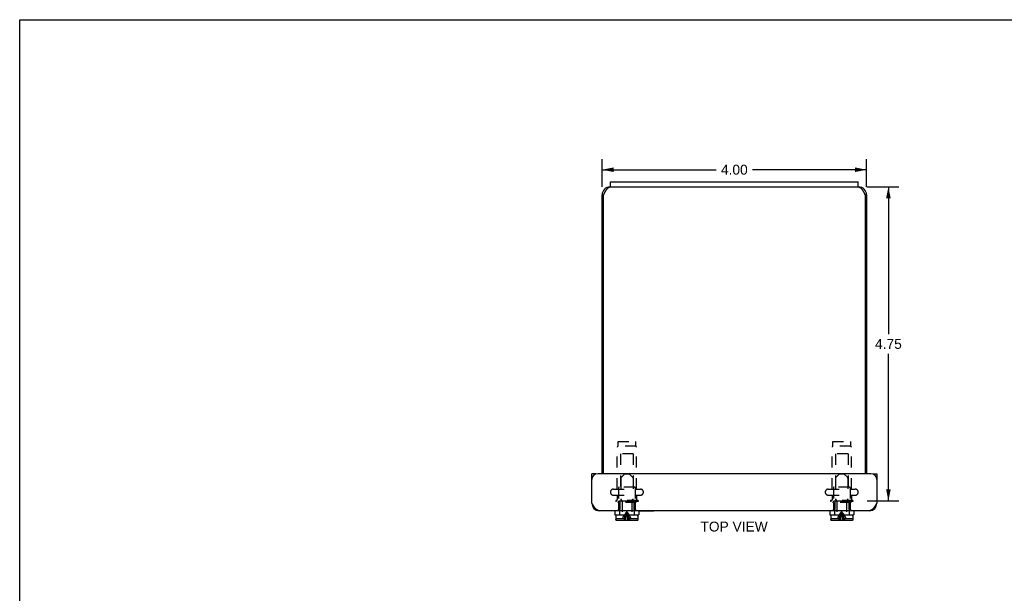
# Model space of a CAD drawing. Header units: inches. Extents: x 0 to 29.8, y 0 to 19.3.
# Tile 2 of 5: x 0 to 14.9, y 10.6 to 19.3. Entities that reach past the tile are written whole.
import ezdxf

# ---------------------------------------------------------------- set-up
doc = ezdxf.new("R2010")
doc.units = ezdxf.units.IN
doc.header["$LTSCALE"] = 1.638496
doc.header["$MEASUREMENT"] = 0
doc.linetypes.add('HIDDEN', pattern=[0.2, 0.1, -0.1])
doc.layers.get('0').update_dxf_attribs({"linetype": 'CONTINUOUS'})
doc.layers.add('DEFAULT_2', color=8, linetype='HIDDEN')
doc.layers.add('DIMENSIONS', color=7, linetype='CONTINUOUS')
doc.styles.get("Standard").update_dxf_attribs({"font": 'arial.ttf'})
doc.dimstyles.new('DIMSTYLE_2', dxfattribs={"dimtxt": 0.148954, "dimasz": 0.17524, "dimexe": 0.09, "dimexo": 0.07, "dimgap": 0.0425, "dimtad": 0, "dimtih": 1, "dimtoh": 1, "dimzin": 4, "dimdsep": 46, "dimtxsty": 'Standard', "dimblk": '_FILLED', "dimblk1": '_FILLED', "dimblk2": '_FILLED', "dimcen": 0.09, "dimazin": 1, "dimtfac": 1, "dimtdec": 3, "dimtofl": 0, "dimtmove": 0, "dimatfit": 3, "dimldrblk": '_FILLED', "dimfxl": 0, "dimtolj": 1, "dimtzin": 4, "dimarcsym": 0})

# ---------------------------------------------------------------- blocks, each defined once
blk = doc.blocks.new('_FILLED')
at = {"color": 0, "linetype": 'ByBlock'}
blk.add_solid([(0, 0), (-1, 0.2), (-1, -0.2)], dxfattribs=at)
blk = doc.blocks.new('*D9')
at = {"layer": 'DIMENSIONS', "color": 2, "linetype": 'Continuous'}
for p, q in [((8.811, 16.749), (8.811, 17.165)), ((12.811, 16.749), (12.811, 17.165)), ((8.811, 17.007), (10.534, 17.007)), ((12.811, 17.007), (11.088, 17.007))]:
    blk.add_line(p, q, dxfattribs=at)
at = {"layer": 'DIMENSIONS', "color": 2, "linetype": 'Continuous', "xscale": 0.1752402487, "yscale": 0.1752402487, "zscale": 0.1752402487, "rotation": 180}
blk.add_blockref('_FILLED', (8.811, 17.007), dxfattribs=at)
at = {"layer": 'DIMENSIONS', "color": 2, "linetype": 'Continuous', "xscale": 0.1752402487, "yscale": 0.1752402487, "zscale": 0.1752402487}
blk.add_blockref('_FILLED', (12.811, 17.007), dxfattribs=at)
at = {"layer": 'DIMENSIONS', "color": 2, "linetype": 'Continuous', "insert": (10.811, 17.082), "char_height": 0.149, "width": 0.40478, "attachment_point": 2, "line_spacing_factor": 0.9}
blk.add_mtext('4.00', dxfattribs=at)
blk = doc.blocks.new('*D15')
at = {"layer": 'DIMENSIONS', "color": 2, "linetype": 'Continuous'}
for p, q in [((12.814, 16.747), (13.3, 16.747)), ((13.142, 16.747), (13.142, 14.521)), ((13.142, 11.997), (13.142, 14.223)), ((12.822, 11.997), (13.3, 11.997))]:
    blk.add_line(p, q, dxfattribs=at)
at = {"layer": 'DIMENSIONS', "color": 2, "linetype": 'Continuous', "xscale": 0.1752402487, "yscale": 0.1752402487, "zscale": 0.1752402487}
for p, rotation in [((13.142, 16.747), 90), ((13.142, 11.997), 270)]:
    blk.add_blockref('_FILLED', p, dxfattribs=dict(at, rotation=rotation))
at = {"layer": 'DIMENSIONS', "color": 2, "linetype": 'Continuous', "insert": (13.142, 14.446), "char_height": 0.149, "width": 0.40478, "attachment_point": 2, "line_spacing_factor": 0.9}
blk.add_mtext('4.75', dxfattribs=at)

msp = doc.modelspace()

# ---------------------------------------------------------------- linework, layer by layer
at = {"color": 7, "linetype": 'Continuous'}
for p, q in [((0, 0), (0, 19.2764)), ((0, 19.2764), (29.7908, 19.2764)), ((8.9363, 16.7466), (8.9363, 16.8216)), ((8.9363, 16.7466), (12.6863, 16.7466)), ((12.6863, 16.7466), (12.6863, 16.8216)), ((8.8113, 16.6266), (8.8333, 16.6266)), ((12.8113, 16.6266), (12.7893, 16.6266)), ((8.7151, 12.4086), (8.6551, 12.4086)), ((8.7151, 12.4086), (8.7151, 12.4035)), ((12.9076, 12.4086), (12.9676, 12.4086)), ((12.9076, 12.4035), (12.9076, 12.4086)), ((9.0053, 11.8486), (9.0053, 11.7861)), ((9.0053, 11.7861), (9.3673, 11.7861)), ((9.3383, 11.7811), (9.0343, 11.7811)), ((9.1133, 11.7861), (9.1133, 11.7811)), ((9.2593, 11.7861), (9.2593, 11.7811)), ((9.3673, 11.8486), (9.3673, 11.7861)), ((9.3673, 11.8446), (9.5931, 11.8446)), ((9.5931, 11.8446), (9.5931, 11.8486)), ((12.2553, 11.8486), (12.2553, 11.7861)), ((12.2553, 11.7861), (12.6173, 11.7861)), ((12.5883, 11.7811), (12.2843, 11.7811)), ((12.3633, 11.7861), (12.3633, 11.7811)), ((12.5093, 11.7861), (12.5093, 11.7811)), ((12.6173, 11.8486), (12.6173, 11.7861)), ((9.0193, 11.7661), (9.0193, 11.7311)), ((9.0202, 11.7311), (9.0193, 11.7311)), ((9.0202, 11.7311), (9.0202, 11.7131)), ((9.3375, 11.6981), (9.0352, 11.6981)), ((9.3533, 11.7311), (9.3525, 11.7311)), ((9.3525, 11.7311), (9.3525, 11.7131)), ((9.3533, 11.7661), (9.3533, 11.7311)), ((12.2693, 11.7661), (12.2693, 11.7311)), ((12.2702, 11.7311), (12.2693, 11.7311)), ((12.2702, 11.7311), (12.2702, 11.7131)), ((12.5875, 11.6981), (12.2852, 11.6981)), ((12.6033, 11.7311), (12.6025, 11.7311)), ((12.6025, 11.7311), (12.6025, 11.7131)), ((12.6033, 11.7661), (12.6033, 11.7311))]:
    msp.add_line(p, q, dxfattribs=at)
at = {"color": 3, "linetype": 'Continuous'}
for p, q in [((8.9363, 16.7466), (8.9313, 16.7466)), ((8.9363, 16.8216), (12.6863, 16.8216)), ((12.6913, 16.7466), (12.6863, 16.7466)), ((8.8113, 12.4086), (8.8113, 16.6266)), ((8.8333, 16.6266), (8.837, 16.6337)), ((8.8333, 12.4086), (8.8333, 16.6266)), ((8.837, 16.6337), (8.8398, 16.639)), ((8.8398, 16.639), (8.8417, 16.6426)), ((8.8417, 16.6426), (8.8435, 16.6461)), ((8.8435, 16.6461), (8.8454, 16.6496)), ((8.8454, 16.6496), (8.8472, 16.6531)), ((12.7736, 16.6565), (12.7755, 16.6531)), ((12.7755, 16.6531), (12.7773, 16.6496)), ((12.7773, 16.6496), (12.7792, 16.6461)), ((12.7792, 16.6461), (12.781, 16.6426)), ((12.781, 16.6426), (12.7829, 16.639)), ((12.7829, 16.639), (12.7857, 16.6337)), ((12.7893, 16.6266), (12.7893, 12.4086)), ((12.8113, 16.6266), (12.8113, 12.4086)), ((8.6551, 11.9606), (8.6551, 12.4086)), ((12.8776, 12.4086), (8.7451, 12.4086)), ((12.9676, 12.4086), (12.9676, 11.9606)), ((12.8556, 11.8486), (8.7671, 11.8486))]:
    msp.add_line(p, q, dxfattribs=at)
for points in [[(8.8472, 16.6531), (8.8491, 16.6565), (8.85, 16.6583), (8.8509, 16.66), (8.8518, 16.6617), (8.8528, 16.6634), (8.8537, 16.6651), (8.8546, 16.6667), (8.8555, 16.6684), (8.8565, 16.6701), (8.8574, 16.6717), (8.8583, 16.6734), (8.8592, 16.675), (8.8602, 16.6766), (8.8611, 16.6782), (8.862, 16.6798), (8.8629, 16.6814), (8.8639, 16.683), (8.8648, 16.6846), (8.8657, 16.6861), (8.8666, 16.6876), (8.8676, 16.6892), (8.8685, 16.6907), (8.8694, 16.6922), (8.8703, 16.6937), (8.8713, 16.6951), (8.8722, 16.6966), (8.8731, 16.698), (8.874, 16.6994), (8.875, 16.7008), (8.8759, 16.7022), (8.8768, 16.7036), (8.8777, 16.705), (8.8787, 16.7063), (8.8796, 16.7076), (8.8805, 16.7089), (8.8814, 16.7102), (8.8823, 16.7115), (8.8833, 16.7127), (8.8842, 16.714), (8.8851, 16.7152), (8.886, 16.7164), (8.887, 16.7175), (8.8879, 16.7187), (8.8888, 16.7198), (8.8897, 16.7209), (8.8907, 16.722), (8.8916, 16.7231), (8.8925, 16.7241), (8.8934, 16.7251), (8.8944, 16.7262), (8.8953, 16.7271), (8.8962, 16.7281), (8.8971, 16.729), (8.8981, 16.7299), (8.899, 16.7308), (8.8999, 16.7317), (8.9008, 16.7326), (8.9018, 16.7334), (8.9027, 16.7342), (8.9036, 16.735), (8.9045, 16.7357), (8.9055, 16.7364), (8.9064, 16.7371), (8.9073, 16.7378), (8.9082, 16.7385), (8.9092, 16.7391), (8.9101, 16.7397), (8.911, 16.7403), (8.9119, 16.7409), (8.9129, 16.7414), (8.9138, 16.7419), (8.9147, 16.7424), (8.9156, 16.7428), (8.9166, 16.7433), (8.9175, 16.7437), (8.9184, 16.744), (8.9193, 16.7444), (8.9203, 16.7447), (8.9212, 16.745), (8.9221, 16.7453), (8.923, 16.7456), (8.924, 16.7458), (8.9249, 16.746), (8.9258, 16.7461), (8.9267, 16.7463), (8.9277, 16.7464), (8.9286, 16.7465), (8.9295, 16.7466), (8.9304, 16.7466), (8.9313, 16.7466)], [(12.6913, 16.7466), (12.6923, 16.7466), (12.6932, 16.7466), (12.6941, 16.7465), (12.695, 16.7464), (12.696, 16.7463), (12.6969, 16.7461), (12.6978, 16.746), (12.6987, 16.7458), (12.6997, 16.7456), (12.7006, 16.7453), (12.7015, 16.745), (12.7024, 16.7447), (12.7034, 16.7444), (12.7043, 16.744), (12.7052, 16.7437), (12.7061, 16.7433), (12.7071, 16.7428), (12.708, 16.7424), (12.7089, 16.7419), (12.7098, 16.7414), (12.7108, 16.7409), (12.7117, 16.7403), (12.7126, 16.7397), (12.7135, 16.7391), (12.7145, 16.7385), (12.7154, 16.7378), (12.7163, 16.7371), (12.7172, 16.7364), (12.7182, 16.7357), (12.7191, 16.735), (12.72, 16.7342), (12.7209, 16.7334), (12.7219, 16.7326), (12.7228, 16.7317), (12.7237, 16.7308), (12.7246, 16.7299), (12.7256, 16.729), (12.7265, 16.7281), (12.7274, 16.7271), (12.7283, 16.7262), (12.7293, 16.7251), (12.7302, 16.7241), (12.7311, 16.7231), (12.732, 16.722), (12.733, 16.7209), (12.7339, 16.7198), (12.7348, 16.7187), (12.7357, 16.7175), (12.7367, 16.7164), (12.7376, 16.7152), (12.7385, 16.7139), (12.7394, 16.7127), (12.7403, 16.7115), (12.7413, 16.7102), (12.7422, 16.7089), (12.7431, 16.7076), (12.744, 16.7063), (12.745, 16.705), (12.7459, 16.7036), (12.7468, 16.7022), (12.7477, 16.7008), (12.7487, 16.6994), (12.7496, 16.698), (12.7505, 16.6966), (12.7514, 16.6951), (12.7524, 16.6937), (12.7533, 16.6922), (12.7542, 16.6907), (12.7551, 16.6892), (12.7561, 16.6876), (12.757, 16.6861), (12.7579, 16.6846), (12.7588, 16.683), (12.7598, 16.6814), (12.7607, 16.6798), (12.7616, 16.6782), (12.7625, 16.6766), (12.7635, 16.675), (12.7644, 16.6734), (12.7653, 16.6717), (12.7662, 16.6701), (12.7672, 16.6684), (12.7681, 16.6667), (12.769, 16.6651), (12.7699, 16.6634), (12.7709, 16.6617), (12.7718, 16.66), (12.7727, 16.6583), (12.7736, 16.6565)], [(12.7857, 16.6337), (12.7884, 16.6284), (12.7893, 16.6266)], [(8.7671, 11.8486), (8.7638, 11.8487), (8.7605, 11.8491), (8.7572, 11.8497), (8.7539, 11.8505), (8.7506, 11.8516), (8.7473, 11.8529), (8.744, 11.8544), (8.7407, 11.8562), (8.7374, 11.8582), (8.7342, 11.8604), (8.7309, 11.8628), (8.7276, 11.8654), (8.7243, 11.8682), (8.721, 11.8712), (8.7177, 11.8744), (8.7144, 11.8778), (8.7111, 11.8814), (8.7078, 11.8852), (8.7045, 11.8891), (8.7012, 11.8931), (8.6979, 11.8973), (8.6946, 11.9017), (8.6913, 11.9061), (8.688, 11.9107), (8.6847, 11.9154), (8.6815, 11.9202), (8.6782, 11.925), (8.6749, 11.93), (8.6716, 11.935), (8.6683, 11.94), (8.665, 11.9451), (8.6617, 11.9503), (8.6584, 11.9554), (8.6551, 11.9606)], [(12.9676, 11.9606), (12.9643, 11.9554), (12.961, 11.9503), (12.9577, 11.9451), (12.9544, 11.94), (12.9511, 11.935), (12.9478, 11.93), (12.9445, 11.925), (12.9412, 11.9202), (12.9379, 11.9154), (12.9347, 11.9107), (12.9314, 11.9061), (12.9281, 11.9017), (12.9248, 11.8973), (12.9215, 11.8931), (12.9182, 11.8891), (12.9149, 11.8852), (12.9116, 11.8814), (12.9083, 11.8779), (12.905, 11.8745), (12.9017, 11.8712), (12.8984, 11.8682), (12.8951, 11.8654), (12.8918, 11.8628), (12.8885, 11.8604), (12.8852, 11.8582), (12.882, 11.8562), (12.8787, 11.8544), (12.8754, 11.8529), (12.8721, 11.8516), (12.8688, 11.8505), (12.8655, 11.8497), (12.8622, 11.8491), (12.8589, 11.8487), (12.8556, 11.8486)]]:
    msp.add_lwpolyline(points, dxfattribs=at)
at = {"color": 7, "linetype": 'Continuous'}
for points in [[(9.0352, 11.6981), (9.0338, 11.6982), (9.0323, 11.6984), (9.0309, 11.6988), (9.0295, 11.6993), (9.0282, 11.6999), (9.0269, 11.7006), (9.0257, 11.7015), (9.0246, 11.7025), (9.0236, 11.7036), (9.0227, 11.7048), (9.022, 11.706), (9.0213, 11.7074), (9.0208, 11.7088), (9.0205, 11.7102), (9.0202, 11.7116), (9.0202, 11.7131)], [(9.3525, 11.7131), (9.3525, 11.7116), (9.3522, 11.7102), (9.3519, 11.7088), (9.3514, 11.7074), (9.3508, 11.706), (9.35, 11.7048), (9.3491, 11.7036), (9.3481, 11.7025), (9.347, 11.7015), (9.3458, 11.7006), (9.3446, 11.6999), (9.3432, 11.6993), (9.3418, 11.6988), (9.3404, 11.6984), (9.3389, 11.6982), (9.3375, 11.6981)], [(12.2852, 11.6981), (12.2838, 11.6982), (12.2823, 11.6984), (12.2809, 11.6988), (12.2795, 11.6993), (12.2782, 11.6999), (12.2769, 11.7006), (12.2757, 11.7015), (12.2746, 11.7025), (12.2736, 11.7036), (12.2727, 11.7048), (12.272, 11.706), (12.2713, 11.7074), (12.2708, 11.7088), (12.2705, 11.7102), (12.2702, 11.7116), (12.2702, 11.7131)], [(12.6025, 11.7131), (12.6025, 11.7116), (12.6022, 11.7102), (12.6019, 11.7088), (12.6014, 11.7074), (12.6008, 11.706), (12.6, 11.7048), (12.5991, 11.7036), (12.5981, 11.7025), (12.597, 11.7015), (12.5958, 11.7006), (12.5946, 11.6999), (12.5932, 11.6993), (12.5918, 11.6988), (12.5904, 11.6984), (12.5889, 11.6982), (12.5875, 11.6981)]]:
    msp.add_lwpolyline(points, dxfattribs=at)
at = {"color": 3, "linetype": 'Continuous'}
for centre, radius, start, end in [((8.9313, 16.6266), 0.12, 90, 180), ((12.6913, 16.6266), 0.12, 0, 90), ((8.7451, 12.3186), 0.09, 90, 180), ((12.8776, 12.3186), 0.09, 0, 90), ((8.7671, 11.9606), 0.112, 180, 270), ((12.8556, 11.9606), 0.112, 270, 360)]:
    msp.add_arc(centre, radius, start, end, dxfattribs=at)
at = {"color": 7, "linetype": 'Continuous'}
for centre, start, end in [((9.0343, 11.7661), 90, 180), ((9.3383, 11.7661), 0, 90), ((12.2843, 11.7661), 90, 180), ((12.5883, 11.7661), 0, 90)]:
    msp.add_arc(centre, 0.015, start, end, dxfattribs=at)
at = {"layer": 'DEFAULT_2', "color": 8, "linetype": 'HIDDEN'}
for p, q in [((9.0513, 12.8261), (9.0513, 12.8951)), ((9.0513, 12.8951), (9.3213, 12.8951)), ((9.3213, 12.8261), (9.0513, 12.8261)), ((9.3213, 12.8261), (9.3213, 12.8951)), ((12.3013, 12.8951), (12.5713, 12.8951)), ((12.3013, 12.8261), (12.3013, 12.8951)), ((12.5713, 12.8261), (12.3013, 12.8261)), ((12.5713, 12.8261), (12.5713, 12.8951)), ((9.0403, 12.1751), (9.0403, 12.8083)), ((9.0913, 12.7066), (9.0913, 12.2066)), ((9.2813, 12.7066), (9.0913, 12.7066)), ((9.2813, 12.7066), (9.2813, 12.2066)), ((9.3323, 12.1751), (9.3323, 12.8083)), ((12.2903, 12.1751), (12.2903, 12.8083)), ((12.5313, 12.7066), (12.3413, 12.7066)), ((12.3413, 12.7066), (12.3413, 12.2066)), ((12.5313, 12.7066), (12.5313, 12.2066)), ((12.5823, 12.1751), (12.5823, 12.8083)), ((9.1533, 12.4081), (9.0967, 12.3515)), ((9.1533, 12.4081), (9.2193, 12.4081)), ((9.2193, 12.4081), (9.276, 12.3515)), ((12.4033, 12.4081), (12.3467, 12.3515)), ((12.4033, 12.4081), (12.4693, 12.4081)), ((12.4693, 12.4081), (12.526, 12.3515)), ((9.0923, 12.3409), (9.0923, 12.0273)), ((9.2803, 12.3409), (9.2803, 12.0273)), ((12.3423, 12.3409), (12.3423, 12.0273)), ((12.5303, 12.3409), (12.5303, 12.0273)), ((8.9826, 12.1751), (9.3901, 12.1751)), ((8.9826, 12.0826), (9.3901, 12.0826)), ((9.0403, 12.0826), (9.0403, 12.0146)), ((9.0613, 12.1966), (9.0613, 11.9866)), ((9.3013, 12.2066), (9.0713, 12.2066)), ((9.3113, 12.1966), (9.3113, 11.9866)), ((9.3323, 12.0826), (9.3323, 12.0146)), ((12.2326, 12.1751), (12.6401, 12.1751)), ((12.2326, 12.0826), (12.6401, 12.0826)), ((12.2903, 12.0826), (12.2903, 12.0146)), ((12.3113, 12.1966), (12.3113, 11.9866)), ((12.5513, 12.2066), (12.3213, 12.2066)), ((12.5613, 12.1966), (12.5613, 11.9866)), ((12.5823, 12.0826), (12.5823, 12.0146)), ((9.3563, 12.0046), (9.0163, 12.0046)), ((9.0163, 12.0046), (9.0163, 11.9866)), ((9.3563, 11.9866), (9.0163, 11.9866)), ((9.0505, 11.9775), (9.0465, 11.9736)), ((9.3262, 11.9736), (9.0465, 11.9736)), ((9.0545, 11.9814), (9.0505, 11.9775)), ((9.0584, 11.9852), (9.0545, 11.9814)), ((9.0622, 11.9889), (9.0584, 11.9852)), ((9.0599, 11.9736), (9.0599, 11.8661)), ((9.0659, 11.9925), (9.0622, 11.9889)), ((9.0659, 11.9925), (9.0696, 11.9961)), ((9.0696, 11.9961), (9.3031, 11.9961)), ((9.0805, 11.9961), (9.0805, 11.8661)), ((9.109, 12.0045), (9.0967, 12.0167)), ((9.1133, 11.9939), (9.1133, 11.7861)), ((9.2593, 11.9939), (9.2593, 11.7861)), ((9.2637, 12.0045), (9.276, 12.0167)), ((9.2922, 11.9961), (9.2922, 11.8661)), ((9.3068, 11.9925), (9.3031, 11.9961)), ((9.3105, 11.9889), (9.3068, 11.9925)), ((9.3143, 11.9852), (9.3105, 11.9889)), ((9.3128, 11.9736), (9.3128, 11.8661)), ((9.3182, 11.9814), (9.3143, 11.9852)), ((9.3222, 11.9775), (9.3182, 11.9814)), ((9.3222, 11.9775), (9.3262, 11.9736)), ((9.3563, 12.0046), (9.3563, 11.9866)), ((12.6063, 12.0046), (12.2663, 12.0046)), ((12.2663, 12.0046), (12.2663, 11.9866)), ((12.6063, 11.9866), (12.2663, 11.9866)), ((12.3005, 11.9775), (12.2965, 11.9736)), ((12.5762, 11.9736), (12.2965, 11.9736)), ((12.3045, 11.9814), (12.3005, 11.9775)), ((12.3084, 11.9852), (12.3045, 11.9814)), ((12.3122, 11.9889), (12.3084, 11.9852)), ((12.3099, 11.9736), (12.3099, 11.8661)), ((12.3159, 11.9925), (12.3122, 11.9889)), ((12.3159, 11.9925), (12.3196, 11.9961)), ((12.3196, 11.9961), (12.5531, 11.9961)), ((12.3305, 11.9961), (12.3305, 11.8661)), ((12.359, 12.0045), (12.3467, 12.0167)), ((12.3633, 11.9939), (12.3633, 11.7861)), ((12.5093, 11.9939), (12.5093, 11.7861)), ((12.5137, 12.0045), (12.526, 12.0167)), ((12.5422, 11.9961), (12.5422, 11.8661)), ((12.5568, 11.9925), (12.5531, 11.9961)), ((12.5605, 11.9889), (12.5568, 11.9925)), ((12.5643, 11.9852), (12.5605, 11.9889)), ((12.5628, 11.9736), (12.5628, 11.8661)), ((12.5682, 11.9814), (12.5643, 11.9852)), ((12.5722, 11.9775), (12.5682, 11.9814)), ((12.5722, 11.9775), (12.5762, 11.9736)), ((12.6063, 12.0046), (12.6063, 11.9866)), ((9.0805, 11.8661), (9.0563, 11.8661)), ((9.0563, 11.8661), (9.0563, 11.8486)), ((9.0763, 11.8661), (9.0763, 11.7861)), ((9.1408, 11.7667), (9.1512, 11.7841)), ((9.2319, 11.7667), (9.2215, 11.7841)), ((9.3163, 11.8661), (9.2922, 11.8661)), ((9.2963, 11.8661), (9.2963, 11.7861)), ((9.3163, 11.8661), (9.3163, 11.8486)), ((12.3305, 11.8661), (12.3063, 11.8661)), ((12.3063, 11.8661), (12.3063, 11.8486)), ((12.3263, 11.8661), (12.3263, 11.7861)), ((12.3908, 11.7667), (12.4012, 11.7841)), ((12.4819, 11.7667), (12.4715, 11.7841)), ((12.5663, 11.8661), (12.5422, 11.8661)), ((12.5463, 11.8661), (12.5463, 11.7861)), ((12.5663, 11.8661), (12.5663, 11.8486)), ((9.0202, 11.7311), (9.1538, 11.7311)), ((9.0202, 11.7116), (9.0205, 11.7102)), ((9.0208, 11.7088), (9.0208, 11.7088)), ((9.0213, 11.7074), (9.0213, 11.7074)), ((9.0219, 11.706), (9.022, 11.706)), ((9.0227, 11.7048), (9.0227, 11.7048)), ((9.0236, 11.7036), (9.0236, 11.7036)), ((9.0246, 11.7025), (9.0246, 11.7025)), ((9.0257, 11.7015), (9.0257, 11.7015)), ((9.0269, 11.7006), (9.0269, 11.7006)), ((9.0281, 11.6999), (9.0282, 11.6999)), ((9.0295, 11.6993), (9.0295, 11.6993)), ((9.0309, 11.6988), (9.0309, 11.6988)), ((9.2189, 11.7311), (9.3525, 11.7311)), ((9.3389, 11.6982), (9.3404, 11.6984)), ((9.3418, 11.6988), (9.3418, 11.6988)), ((9.3432, 11.6993), (9.3432, 11.6993)), ((9.3445, 11.6999), (9.3446, 11.6999)), ((9.3458, 11.7006), (9.3458, 11.7006)), ((9.3491, 11.7036), (9.3491, 11.7036)), ((9.35, 11.7048), (9.35, 11.7048)), ((9.3507, 11.706), (9.3508, 11.706)), ((9.3514, 11.7074), (9.3514, 11.7074)), ((9.3519, 11.7088), (9.3519, 11.7088)), ((12.2702, 11.7311), (12.4038, 11.7311)), ((12.2702, 11.7116), (12.2705, 11.7102)), ((12.2708, 11.7088), (12.2708, 11.7088)), ((12.2713, 11.7074), (12.2713, 11.7074)), ((12.2719, 11.706), (12.272, 11.706)), ((12.2727, 11.7048), (12.2727, 11.7048)), ((12.2736, 11.7036), (12.2736, 11.7036)), ((12.2746, 11.7025), (12.2746, 11.7025)), ((12.2757, 11.7015), (12.2757, 11.7015)), ((12.2769, 11.7006), (12.2769, 11.7006)), ((12.2781, 11.6999), (12.2782, 11.6999)), ((12.2795, 11.6993), (12.2795, 11.6993)), ((12.2809, 11.6988), (12.2809, 11.6988)), ((12.2838, 11.6982), (12.2838, 11.6982)), ((12.4689, 11.7311), (12.6025, 11.7311)), ((12.5889, 11.6982), (12.5904, 11.6984)), ((12.5918, 11.6988), (12.5918, 11.6988)), ((12.5932, 11.6993), (12.5932, 11.6993)), ((12.5945, 11.6999), (12.5946, 11.6999)), ((12.5958, 11.7006), (12.5958, 11.7006)), ((12.597, 11.7015), (12.597, 11.7015)), ((12.5981, 11.7025), (12.5981, 11.7025)), ((12.5991, 11.7036), (12.5991, 11.7036)), ((12.6, 11.7048), (12.6, 11.7048)), ((12.6007, 11.706), (12.6008, 11.706)), ((12.6014, 11.7074), (12.6014, 11.7074)), ((12.6019, 11.7088), (12.6019, 11.7088)), ((12.6025, 11.7116), (12.6025, 11.7116))]:
    msp.add_line(p, q, dxfattribs=at)
for points in [[(9.1483, 11.7311), (9.1538, 11.749), (9.1596, 11.7667), (9.1657, 11.7841)], [(9.1512, 11.7841), (9.1623, 11.8013), (9.174, 11.8183), (9.1863, 11.8351)], [(9.1587, 11.6981), (9.1624, 11.7219), (9.1665, 11.7453), (9.1709, 11.7683)], [(9.1657, 11.7841), (9.1722, 11.8013), (9.1791, 11.8183), (9.1863, 11.8351)], [(9.1698, 11.6981), (9.1721, 11.7219), (9.1745, 11.7453), (9.1771, 11.7683)], [(9.1709, 11.7683), (9.1757, 11.7909), (9.1808, 11.8132), (9.1863, 11.8351)], [(9.1771, 11.7683), (9.18, 11.7909), (9.1831, 11.8132), (9.1863, 11.8351)], [(9.2215, 11.7841), (9.2104, 11.8013), (9.1987, 11.8183), (9.1863, 11.8351)], [(9.207, 11.7841), (9.2005, 11.8013), (9.1936, 11.8183), (9.1863, 11.8351)], [(9.214, 11.6981), (9.2103, 11.7219), (9.2062, 11.7453), (9.2018, 11.7683), (9.197, 11.7909), (9.1919, 11.8132), (9.1863, 11.8351)], [(9.1956, 11.7683), (9.1927, 11.7909), (9.1896, 11.8132), (9.1863, 11.8351)], [(9.2028, 11.6981), (9.2006, 11.7219), (9.1982, 11.7453), (9.1956, 11.7683)], [(9.2244, 11.7311), (9.2189, 11.749), (9.2131, 11.7667), (9.207, 11.7841)], [(12.3983, 11.7311), (12.4038, 11.749), (12.4096, 11.7667), (12.4157, 11.7841)], [(12.4012, 11.7841), (12.4123, 11.8013), (12.424, 11.8183), (12.4363, 11.8351)], [(12.4087, 11.6981), (12.4124, 11.7219), (12.4165, 11.7453), (12.4209, 11.7683), (12.4257, 11.7909), (12.4308, 11.8132), (12.4363, 11.8351)], [(12.4157, 11.7841), (12.4222, 11.8013), (12.4291, 11.8183), (12.4363, 11.8351)], [(12.4198, 11.6981), (12.4221, 11.7219), (12.4245, 11.7453), (12.4271, 11.7683)], [(12.4271, 11.7683), (12.43, 11.7909), (12.4331, 11.8132), (12.4363, 11.8351)], [(12.4715, 11.7841), (12.4604, 11.8013), (12.4487, 11.8183), (12.4363, 11.8351)], [(12.4744, 11.7311), (12.4689, 11.749), (12.4631, 11.7667), (12.457, 11.7841), (12.4505, 11.8013), (12.4436, 11.8183), (12.4363, 11.8351)], [(12.4518, 11.7683), (12.447, 11.7909), (12.4419, 11.8132), (12.4363, 11.8351)], [(12.4456, 11.7683), (12.4427, 11.7909), (12.4396, 11.8132), (12.4363, 11.8351)], [(12.4528, 11.6981), (12.4506, 11.7219), (12.4482, 11.7453), (12.4456, 11.7683)], [(12.464, 11.6981), (12.4603, 11.7219), (12.4562, 11.7453), (12.4518, 11.7683)], [(9.1216, 11.7311), (9.1309, 11.749), (9.1408, 11.7667)], [(9.1538, 11.7311), (9.1514, 11.726), (9.149, 11.7207), (9.1466, 11.7152), (9.1441, 11.7097), (9.1417, 11.704), (9.1393, 11.6981)], [(9.2189, 11.7311), (9.2213, 11.726), (9.2237, 11.7207), (9.2261, 11.7152), (9.2286, 11.7097), (9.231, 11.704), (9.2333, 11.6981)], [(9.2511, 11.7311), (9.2418, 11.749), (9.2319, 11.7667)], [(9.347, 11.7015), (9.3481, 11.7025), (9.3481, 11.7025)], [(12.3716, 11.7311), (12.3809, 11.749), (12.3908, 11.7667)], [(12.4038, 11.7311), (12.4014, 11.726), (12.399, 11.7207), (12.3966, 11.7152), (12.3941, 11.7097), (12.3917, 11.704), (12.3893, 11.6981)], [(12.4689, 11.7311), (12.4713, 11.726), (12.4737, 11.7207), (12.4761, 11.7152), (12.4786, 11.7097), (12.481, 11.704), (12.4833, 11.6981)], [(12.5011, 11.7311), (12.4918, 11.749), (12.4819, 11.7667)]]:
    msp.add_lwpolyline(points, dxfattribs=at)
for centre, radius, start, end in [((9.0603, 12.8083), 0.02, 116.74368, 180), ((9.3123, 12.8083), 0.02, 0, 63.25632), ((12.3103, 12.8083), 0.02, 116.74368, 180), ((12.5623, 12.8083), 0.02, 0, 63.25632), ((9.1073, 12.3409), 0.015, 134.99999, 180), ((9.2653, 12.3409), 0.015, 0, 45.00001), ((12.3573, 12.3409), 0.015, 134.99999, 180), ((12.5153, 12.3409), 0.015, 0, 45.00001), ((8.9826, 12.1289), 0.0462, 90, 270), ((9.0713, 12.1966), 0.01, 90, 180), ((9.3013, 12.1966), 0.01, 0, 90), ((9.3901, 12.1289), 0.0462, 270, 90), ((12.2326, 12.1289), 0.0462, 90, 270), ((12.3213, 12.1966), 0.01, 90, 180), ((12.5513, 12.1966), 0.01, 0, 90), ((12.6401, 12.1289), 0.0462, 270, 90), ((9.0303, 12.0146), 0.01, 270, 360), ((9.1073, 12.0273), 0.015, 180, 224.99995), ((9.0983, 11.9939), 0.015, 0, 44.99994), ((9.2743, 11.9939), 0.015, 135.00006, 180), ((9.2653, 12.0273), 0.015, 315.00005, 360), ((9.3423, 12.0146), 0.01, 180, 270), ((12.2803, 12.0146), 0.01, 270, 360), ((12.3573, 12.0273), 0.015, 180, 224.99995), ((12.3483, 11.9939), 0.015, 0, 44.99994), ((12.5243, 11.9939), 0.015, 135.00006, 180), ((12.5153, 12.0273), 0.015, 315.00005, 360), ((12.5923, 12.0146), 0.01, 180, 270)]:
    msp.add_arc(centre, radius, start, end, dxfattribs=at)

# ---------------------------------------------------------------- texts
at = {"layer": 'DIMENSIONS', "color": 2, "linetype": 'Continuous', "insert": (10.8073, 11.6829), "char_height": 0.14895, "width": 1.014993, "attachment_point": 2, "line_spacing_factor": 0.9}
msp.add_mtext('TOP VIEW', dxfattribs=at)

# ---------------------------------------------------------------- dimensions: what is measured, and where the dimension line sits
at = {"layer": 'DIMENSIONS', "color": 2, "linetype": 'Continuous'}
for base, p1, p2, angle, picture, middle in [((8.8113, 17.0071), (12.8113, 16.6793), (8.8113, 16.6793), 180, '*D9', (10.8076, 17.0063)), ((13.1419, 16.7466), (12.752, 11.9966), (12.744, 16.7466), 90, '*D15', (13.1386, 14.3702))]:
    dim = msp.add_linear_dim(base=base, p1=p1, p2=p2, angle=angle, dimstyle='DIMSTYLE_2', dxfattribs=at)
    dim.commit()
    dim.dimension.update_dxf_attribs({"geometry": picture, "text_midpoint": middle, "dimtype": 160})

doc.saveas('drawing.dxf')
